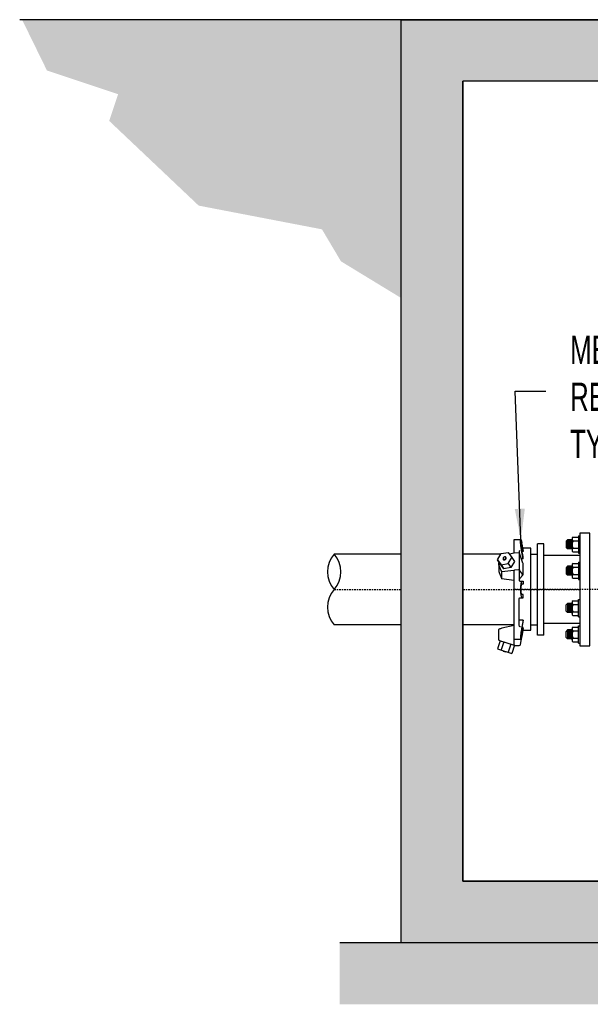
# Model space of a CAD drawing. Header units: inches. Extents: x -116 to 771, y -37 to 412.
# Tile 14 of 25: x 371 to 427, y 190 to 286. Entities that reach past the tile are written whole.
import ezdxf

# ---------------------------------------------------------------- set-up
doc = ezdxf.new("R2010")
doc.units = ezdxf.units.IN
doc.header["$MEASUREMENT"] = 0
doc.linetypes.add('CENTER2', pattern=[1.125, 0.75, -0.125, 0.125, -0.125])
doc.layers.add('DIMENSION', color=7, linetype='Continuous')
doc.layers.add('HATCH', color=8, linetype='Continuous')
doc.styles.add('style1', font='techl___.ttf', dxfattribs={"width": 0.8, "height": 3})
doc.styles.add('TECHNICAL', font='techb___.ttf', dxfattribs={"width": 0.8})
doc.dimstyles.get("Standard").update_dxf_attribs({"dimtxt": 3, "dimasz": 0.25, "dimexe": 0.18, "dimexo": 0.0625, "dimgap": 0.09, "dimtad": 0, "dimtih": 1, "dimtoh": 1, "dimdec": 0, "dimzin": 0, "dimdsep": 46, "dimlunit": 4, "dimtxsty": 'TECHNICAL', "dimcen": 0.09, "dimadec": 0, "dimazin": 0, "dimtfac": 1, "dimtdec": 0, "dimtofl": 0, "dimtmove": 0, "dimatfit": 3, "dimfxl": 1, "dimtolj": 1, "dimtzin": 0, "dimarcsym": 0})

msp = doc.modelspace()

# ---------------------------------------------------------------- hatches: boundary and pattern name
at = {"layer": 'HATCH'}
h = msp.add_hatch(dxfattribs=at)
h.set_pattern_fill('EARTH', color=256, scale=10, angle=45)
h.paths.add_polyline_path([(564.552, 285.661), (597.689, 285.661), (595.955, 279.784), (589.483, 277.358), (586.246, 273.775), (578.04, 271.464), (574.804, 268.113), (572.954, 262.914), (568.678, 259.447), (564.552, 256.103)])
h.paths.add_polyline_path([(408.552, 285.661), (371.581, 285.661), (374.008, 280.706), (380.943, 278.395), (380.076, 275.795), (388.803, 267.533), (400.823, 265.222), (402.673, 262.102), (408.552, 258.52)])
h = msp.add_hatch(dxfattribs=at)
h.set_pattern_fill('AR-CONC', color=256, scale=0.5)
h.set_pattern_definition([(50, (0, 0), (3.586301, -0.31376), [0.375, -4.125]), (355, (0, 0), (-0.693757, 3.76096), [0.3, -3.3]), (100.45144, (0.299, -0.026), (2.892544, 3.4472), [0.3187, -3.50571]), (46.1842, (0, 1), (5.336207, -0.827596), [0.5625, -6.1875]), (96.6356, (0.4447, 0.931), (4.67331, 4.870593), [0.47805, -5.25857]), (351.1842, (0, 1), (4.67331, 4.870593), [0.45, -4.95]), (21, (0.5, 0.75), (2.984535, -2.013094), [0.375, -4.125]), (326, (0.5, 0.75), (1.216577, 3.62575), [0.3, -3.3]), (71.45144, (0.7487, 0.5822), (4.201112, 1.612656), [0.3187, -3.50571]), (37.5, (0, 0), (0.0607993, 1.6644693), [0, -3.26, 0, -3.35, 0, -3.3125]), (7.5, (0, 0), (1.3153477, 1.9720586), [0, -1.91, 0, -3.185, 0, -1.2625]), (327.5, (-1.115, 0), (2.6691122, -0.1127744), [0, -1.25, 0, -3.9, 0, -5.175]), (317.5, (-1.615, 0), (2.915931, 0.500525), [0, -1.625, 0, -2.59, 0, -3.675])])
h.paths.add_polyline_path([(564.552, 285.661), (558.552, 285.661), (558.552, 279.661), (558.552, 201.661), (414.552, 201.661), (414.552, 279.661), (522.552, 279.661), (522.552, 285.661), (408.552, 285.661), (408.552, 195.661), (564.552, 195.661)])
h = msp.add_hatch(dxfattribs=at)
h.set_pattern_fill('GRAVEL', color=256, scale=2.5, angle=30)
h.set_pattern_definition([(258.012788, (0.30885, 3.06506), (-6.070508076, -29.485571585), [0.33634, -33.29772]), (214.96974, (0.23899, 2.73606), (24.730762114, 17.16506351), [0.57717, -57.139812]), (162.510447, (-0.23397, 2.40526), (35.400635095, -11.315698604), [0.40697, -40.2900815]), (297.27369, (-0.76585, 1.37649), (-22.83493649, 44.55127019), [0.525595, -52.033895]), (322.833654, (-0.525, 0.90933), (-25.825317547, 19.730762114), [0.5153875, -51.023433]), (27.27369, (-0.1143, 0.59796), (-44.55127019, -22.83493649), [0.525595, -52.033895]), (67.69424, (0.35287, 0.83881), (-15.645825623, -37.900635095), [0.6950725, -68.812121]), (102.255328, (0.61668, 1.481875), (-12.344555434, 56.381397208), [0.65622, -64.965804]), (151.429566, (0.47739, 2.12314), (-33.570508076, 18.145825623), [0.527375, -52.210183]), (205.23636, (0.01423, 2.37535), (25.065698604, 11.58493649), [0.60208, -29.501906]), (252.397438, (-0.530385, 2.11865), (-12.230762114, -38.815698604), [0.77862, -77.0834375]), (168.814075, (1.39006, 2.59234), (-22.65544457, 4.24038106), [0.2657525, -26.309612]), (201.469234, (1.12936, 2.6439), (30.645825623, 11.91987298), [0.5055925, -50.053779]), (255, (0.6588, 2.4588), (1.25, -2.1650635), [0.353552, -3.181981]), (233.19859, (0.3573, 2.63115), (8.32531755, 10.58012702), [0.190395, -18.849038]), (321.80141, (0.24324, 2.4787), (-5.9150635, 5.24519053), [0.269257, -13.193655]), (60.96376, (0.45484, 2.3122), (3.99519053, 8.08012702), [0.437323, -14.140057]), (191.56505, (0.6671, 2.69455), (5.580127, 0.3349365), [0.316228, -7.589467]), (46.38954, (-1.0125, 1.7537), (17.900635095, 18.99519053), [0.443, -43.857113]), (100.346176, (-0.70694, 2.07445), (5.08974596, -28.815698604), [0.3716525, -36.793519]), (323.19859, (0.4171, 3.12756), (-10.58012702, 8.32531755), [0.380788, -18.658645]), (13.61046, (0.722, 2.89945), (-25.400635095, -6.00480947), [0.443, -43.857113]), (9.443955, (-0.2375, 0.41136), (-13.32531755, -1.91987298), [0.4272, -20.932809]), (324.77514, (0.18391, 0.48146), (-24.575317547, 17.565698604), [0.357945, -35.436608]), (96.80141, (1.68875, 0.975), (-1.91987298, 13.32531755), [0.380788, -18.658645]), (47.354025, (1.64365, 1.35311), (-23.145825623, -24.910254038), [0.4190775, -41.488559]), (99.443955, (0.62787, 0.3625), (1.91987298, -13.32531755), [0.2136, -21.146409]), (131.30993, (1.55885, 0.9), (-7.1650635, 7.41025404), [0.127475, -12.620074]), (195.96376, (1.4747, 0.99575), (7.7451905, 1.5849365), [0.515387, -9.792377]), (216.009006, (0.97918, 0.854), (20.400635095, 14.66506351), [0.477625, -47.284808]), (333.69007, (0.56734, 2.11734), (-4.6650635, 3.080127), [0.360555, -8.653323]), (23.157227, (0.89054, 1.95753), (39.306079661, 16.919872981), [0.629485, -62.318907]), (90.945396, (1.4693, 2.20508), (0.08974596, -20.15544457), [0.25739, -25.481685]), (120, (1.465, 2.4624), (-3.415064, 0.915064), [0.15, -2.35]), (150.256437, (0.89838, 0.89396), (17.41025404, -10.155444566), [0.34731, -34.3838]), (78.012788, (0.59683, 1.06627), (6.070508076, 29.485571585), [0.67268, -32.96138]), (30, (0.7365, 1.7243), (0.915064, 3.415064), [0.65, -1.85]), (355.304846, (1.29945, 2.04928), (30.400635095, -2.655444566), [0.395285, -39.133186]), (284.054604, (1.6934, 2.01692), (2.8349365, -9.91025404), [0.364005, -17.83627]), (237.645975, (1.78181, 1.66381), (-28.63620668, -45.400635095), [0.5926625, -58.673685]), (205.426079, (1.46465, 1.16316), (-29.395825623, -14.08493649), [0.6269975, -62.0726835])])
h.paths.add_polyline_path([(441.692, 193.004), (441.806, 193.149), (441.92, 193.295), (442.034, 193.448), (442.147, 193.615), (442.273, 193.8), (442.424, 194.011), (442.617, 194.253), (442.865, 194.533), (443.184, 194.857), (443.587, 195.231), (444.089, 195.661), (402.552, 195.661), (402.552, 189.661), (439.468, 189.661), (439.957, 189.974), (440.332, 190.297), (440.612, 190.623), (440.814, 190.948), (440.956, 191.265), (441.057, 191.567), (441.134, 191.848), (441.205, 192.102), (441.286, 192.326), (441.376, 192.522), (441.476, 192.697), (441.582, 192.855)])
h.paths.add_polyline_path([(486.079, 194.766), (486.856, 195.025), (487.635, 195.323), (488.413, 195.661), (459.164, 195.661), (460.047, 195.246), (460.907, 194.914), (461.742, 194.653), (462.55, 194.452), (463.328, 194.3), (464.074, 194.186), (464.787, 194.099), (465.464, 194.026), (466.104, 193.96), (466.711, 193.899), (467.289, 193.844), (467.842, 193.796), (468.375, 193.757), (468.893, 193.728), (469.399, 193.709), (469.899, 193.703), (470.395, 193.709), (470.889, 193.727), (471.377, 193.754), (471.86, 193.789), (472.336, 193.83), (472.804, 193.875), (473.263, 193.923), (473.712, 193.971), (474.15, 194.018), (474.582, 194.062), (475.013, 194.101), (475.448, 194.134), (475.893, 194.157), (476.352, 194.171), (476.83, 194.173), (477.334, 194.161), (477.866, 194.134), (478.427, 194.098), (479.015, 194.06), (479.63, 194.024), (480.269, 193.997), (480.931, 193.987), (481.615, 193.998), (482.321, 194.038), (483.045, 194.111), (483.786, 194.22), (484.541, 194.365), (485.306, 194.546)])
h.paths.add_polyline_path([(570.552, 195.661), (514.886, 195.661), (515.202, 195.356), (515.479, 195.087), (515.727, 194.851), (515.952, 194.647), (516.164, 194.472), (516.37, 194.322), (516.579, 194.196), (516.799, 194.091), (517.035, 194.004), (517.287, 193.932), (517.548, 193.87), (517.816, 193.816), (518.085, 193.767), (518.352, 193.717), (518.612, 193.664), (518.861, 193.604), (519.095, 193.533), (519.314, 193.45), (519.519, 193.35), (519.708, 193.232), (519.884, 193.093), (520.045, 192.929), (520.193, 192.74), (520.327, 192.52), (520.452, 192.27), (520.585, 191.987), (520.747, 191.674), (520.958, 191.331), (521.24, 190.957), (521.613, 190.554), (522.098, 190.122), (522.716, 189.661), (570.552, 189.661)])

# ---------------------------------------------------------------- linework, layer by layer
for p, q in [((408.552, 285.661), (371.349, 285.661)), ((420.433, 233.917), (420.31, 234.689)), ((420.31, 234.511), (420.433, 233.807)), ((424.759, 234.937), (424.624, 234.802)), ((424.624, 234.802), (424.624, 234.198)), ((424.759, 234.062), (424.759, 234.937)), ((424.81, 234.13), (424.81, 234.87)), ((424.861, 234.062), (424.861, 234.937)), ((424.912, 234.13), (424.912, 234.87)), ((424.963, 234.062), (424.963, 234.937)), ((425.014, 234.13), (425.014, 234.87)), ((425.065, 234.062), (425.065, 234.937)), ((425.116, 234.13), (425.116, 234.87)), ((425.166, 234.062), (425.166, 234.937)), ((420.433, 233.307), (420.31, 233.938)), ((420.433, 233.108), (420.31, 233.76)), ((420.433, 233.807), (420.335, 233.807)), ((420.433, 233.917), (420.433, 233.807)), ((420.433, 233.108), (420.433, 233.307)), ((424.759, 234.062), (424.624, 234.198)), ((420.433, 233.108), (420.264, 233.108)), ((424.759, 232.367), (424.624, 232.231)), ((424.759, 231.492), (424.759, 232.367)), ((424.861, 231.492), (424.861, 232.367)), ((424.963, 231.492), (424.963, 232.367)), ((425.065, 231.492), (425.065, 232.367)), ((425.166, 231.492), (425.166, 232.367)), ((419.582, 231.98), (419.518, 231.973)), ((420.028, 232.015), (419.582, 231.98)), ((420.365, 231.613), (420.083, 231.99)), ((424.624, 232.231), (424.624, 231.627)), ((424.759, 231.492), (424.624, 231.627)), ((424.81, 231.559), (424.81, 232.299)), ((424.912, 231.559), (424.912, 232.299)), ((425.014, 231.559), (425.014, 232.299)), ((425.116, 231.559), (425.116, 232.299)), ((424.759, 228.731), (424.624, 228.596)), ((424.624, 227.992), (424.624, 228.596)), ((424.759, 228.731), (424.759, 227.856)), ((424.81, 228.663), (424.81, 227.924)), ((424.861, 228.731), (424.861, 227.856)), ((424.912, 228.663), (424.912, 227.924)), ((424.963, 228.731), (424.963, 227.856)), ((425.014, 228.663), (425.014, 227.924)), ((425.065, 228.731), (425.065, 227.856)), ((425.116, 228.663), (425.116, 227.924)), ((425.166, 228.731), (425.166, 227.856)), ((424.759, 227.856), (424.624, 227.992)), ((420.433, 227.115), (420.31, 226.463)), ((420.31, 225.712), (420.433, 226.416)), ((420.433, 226.305), (420.31, 225.534)), ((420.433, 226.416), (420.335, 226.416)), ((420.41, 226.158), (420.427, 226.154)), ((420.427, 226.154), (421.183, 226.154)), ((420.433, 226.305), (420.433, 226.416)), ((424.759, 226.16), (424.624, 226.025)), ((424.624, 225.421), (424.624, 226.025)), ((424.759, 226.16), (424.759, 225.285)), ((424.81, 226.093), (424.81, 225.353)), ((424.861, 226.16), (424.861, 225.285)), ((424.912, 226.093), (424.912, 225.353)), ((424.963, 226.16), (424.963, 225.285)), ((425.014, 226.093), (425.014, 225.353)), ((425.065, 226.16), (425.065, 225.285)), ((425.116, 226.093), (425.116, 225.353)), ((425.166, 226.16), (425.166, 225.285)), ((420.201, 225.233), (419.553, 225.233)), ((424.759, 225.285), (424.624, 225.421))]:
    msp.add_line(p, q)
at = {"color": 3}
for p, q in [((418.296, 232.52), (418.553, 232.127)), ((418.983, 232.632), (419.239, 232.237)), ((418.21, 225.112), (417.953, 224.323)), ((418.21, 225.112), (419.582, 224.666)), ((418.553, 225.001), (418.296, 224.212)), ((419.239, 224.778), (418.983, 223.989)), ((419.582, 224.666), (419.326, 223.877)), ((417.953, 224.323), (419.326, 223.877)), ((418.521, 224.139), (418.497, 224.065)), ((418.758, 224.061), (418.734, 223.988))]:
    msp.add_line(p, q, dxfattribs=at)
at = {"color": 12}
for p, q in [((418.521, 233.008), (418.497, 233.046)), ((418.766, 233.214), (418.742, 233.252)), ((418.734, 223.988), (418.497, 224.065))]:
    msp.add_line(p, q, dxfattribs=at)
at = {"linetype": 'CENTER2', "ltscale": 0.25}
for p, q in [((402.006, 230.111), (408.552, 230.111)), ((414.552, 230.111), (425.956, 230.111)), ((429.518, 230.111), (419.497, 230.111))]:
    msp.add_line(p, q, dxfattribs=at)
for points in [[(408.552, 285.661), (564.552, 285.661), (564.552, 195.661), (408.552, 195.661)], [(414.552, 201.661), (558.552, 201.661), (558.552, 279.661), (414.552, 279.661)]]:
    msp.add_lwpolyline(points, close=True)
for points in [[(408.552, 258.52), (408.552, 285.661)], [(420.31, 233.76), (420.286, 233.9), (420.266, 234.024), (420.249, 234.133), (420.235, 234.229), (420.224, 234.314), (420.215, 234.39), (420.207, 234.457), (420.201, 234.519), (420.195, 234.575), (420.191, 234.627), (420.187, 234.675), (420.184, 234.719), (420.182, 234.759), (420.18, 234.796), (420.179, 234.829), (420.179, 234.86), (420.179, 234.887), (420.18, 234.912), (420.182, 234.933), (420.184, 234.952), (420.187, 234.967), (420.191, 234.978), (420.195, 234.986), (420.201, 234.99), (420.207, 234.99), (420.215, 234.983), (420.224, 234.968), (420.235, 234.943), (420.249, 234.904), (420.266, 234.85), (420.286, 234.779), (420.31, 234.689)], [(420.31, 233.938), (420.297, 234.024), (420.286, 234.101), (420.277, 234.168), (420.269, 234.228), (420.263, 234.28), (420.258, 234.327), (420.253, 234.369), (420.249, 234.406), (420.246, 234.441), (420.243, 234.473), (420.24, 234.503), (420.238, 234.53), (420.236, 234.555), (420.234, 234.577), (420.234, 234.598), (420.233, 234.617), (420.234, 234.634), (420.234, 234.649), (420.236, 234.662), (420.238, 234.674), (420.24, 234.683), (420.243, 234.69), (420.246, 234.695), (420.249, 234.697), (420.253, 234.697), (420.258, 234.693), (420.263, 234.684), (420.269, 234.668), (420.277, 234.644), (420.286, 234.611), (420.297, 234.567), (420.31, 234.511)], [(420.039, 233.673), (419.553, 233.654), (419.108, 233.537)], [(421.183, 226.154), (421.183, 234.121), (420.401, 234.121)], [(419.526, 230.981), (418.349, 231.151), (418.349, 231.825), (418.331, 231.87), (418.315, 231.909), (418.3, 231.944), (418.288, 231.975), (418.276, 232.003), (418.266, 232.027), (418.257, 232.049), (418.249, 232.07), (418.241, 232.09), (418.233, 232.108), (418.226, 232.126), (418.219, 232.143), (418.212, 232.16), (418.205, 232.177), (418.198, 232.193), (418.192, 232.209), (418.185, 232.225), (418.179, 232.241), (418.172, 232.257), (418.166, 232.273), (418.159, 232.289), (418.152, 232.305), (418.146, 232.321), (418.139, 232.337), (418.133, 232.353), (418.126, 232.369), (418.12, 232.385), (418.113, 232.401), (418.106, 232.417), (418.1, 232.433), (418.093, 232.449), (418.087, 232.465), (418.08, 232.481), (418.074, 232.497), (418.068, 232.513), (418.063, 232.529), (418.058, 232.545), (418.055, 232.561), (418.053, 232.577), (418.052, 232.593), (418.053, 232.609), (418.055, 232.625), (418.058, 232.641), (418.063, 232.657), (418.068, 232.673), (418.074, 232.689), (418.08, 232.705), (418.087, 232.721), (418.093, 232.737), (418.1, 232.753), (418.106, 232.768)], [(418.052, 232.593), (418.052, 231.919), (418.053, 231.903), (418.055, 231.887), (418.058, 231.871), (418.063, 231.855), (418.068, 231.839), (418.074, 231.823), (418.08, 231.807), (418.087, 231.791), (418.093, 231.775), (418.1, 231.759), (418.106, 231.743), (418.113, 231.727), (418.12, 231.711), (418.126, 231.695), (418.133, 231.679), (418.139, 231.663), (418.146, 231.647), (418.152, 231.631), (418.159, 231.615), (418.166, 231.599), (418.172, 231.583), (418.179, 231.567), (418.185, 231.551), (418.192, 231.535), (418.198, 231.519), (418.205, 231.503), (418.212, 231.487), (418.219, 231.47), (418.226, 231.453), (418.233, 231.435), (418.241, 231.416), (418.249, 231.396), (418.257, 231.376), (418.266, 231.354), (418.276, 231.329), (418.288, 231.302), (418.3, 231.271), (418.315, 231.236), (418.331, 231.196), (418.349, 231.151)], [(419.518, 231.973), (418.349, 231.825)], [(419.553, 224.681), (419.553, 226.58), (419.553, 231.942)], [(420.31, 230.921), (420.286, 230.878), (420.266, 230.833), (420.249, 230.785), (420.235, 230.735), (420.224, 230.683), (420.215, 230.63), (420.207, 230.576), (420.201, 230.523), (420.195, 230.47), (420.191, 230.418), (420.187, 230.366), (420.184, 230.315), (420.182, 230.264), (420.18, 230.213), (420.179, 230.162), (420.179, 230.111), (420.179, 230.061), (420.18, 230.01), (420.182, 229.959), (420.184, 229.908), (420.187, 229.857), (420.191, 229.805), (420.195, 229.753), (420.201, 229.701), (420.207, 229.648), (420.215, 229.595), (420.224, 229.542), (420.235, 229.491), (420.249, 229.44), (420.266, 229.392), (420.286, 229.345), (420.31, 229.301)], [(420.31, 229.612), (420.295, 229.638), (420.283, 229.666), (420.272, 229.696), (420.264, 229.727), (420.257, 229.759), (420.251, 229.791), (420.247, 229.824), (420.243, 229.857), (420.24, 229.89), (420.237, 229.922), (420.235, 229.954), (420.233, 229.986), (420.232, 230.017), (420.231, 230.049), (420.23, 230.08), (420.23, 230.111), (420.23, 230.143), (420.231, 230.174), (420.232, 230.205), (420.233, 230.237), (420.235, 230.269), (420.237, 230.301), (420.24, 230.333), (420.243, 230.365), (420.247, 230.398), (420.251, 230.431), (420.257, 230.464), (420.264, 230.496), (420.272, 230.527), (420.283, 230.557), (420.295, 230.585), (420.31, 230.611)], [(420.31, 226.285), (420.433, 226.915), (420.433, 227.115), (420.062, 227.115)], [(420.31, 226.463), (420.286, 226.323), (420.266, 226.199), (420.249, 226.09), (420.235, 225.994), (420.224, 225.909), (420.215, 225.833), (420.207, 225.765), (420.201, 225.704), (420.195, 225.648), (420.191, 225.596), (420.187, 225.548), (420.184, 225.504), (420.182, 225.464), (420.18, 225.427), (420.179, 225.394), (420.179, 225.363), (420.179, 225.336), (420.18, 225.311), (420.182, 225.289), (420.184, 225.271), (420.187, 225.256), (420.191, 225.245), (420.195, 225.237), (420.201, 225.233), (420.207, 225.233), (420.215, 225.24), (420.224, 225.255), (420.235, 225.28), (420.249, 225.319), (420.266, 225.373), (420.286, 225.444), (420.31, 225.534)], [(420.31, 226.285), (420.297, 226.198), (420.286, 226.122), (420.277, 226.055), (420.269, 225.995), (420.263, 225.943), (420.258, 225.896), (420.253, 225.854), (420.249, 225.816), (420.246, 225.782), (420.243, 225.749), (420.24, 225.72), (420.238, 225.693), (420.236, 225.668), (420.234, 225.645), (420.234, 225.625), (420.233, 225.606), (420.234, 225.589), (420.234, 225.574), (420.236, 225.561), (420.238, 225.549), (420.24, 225.54), (420.243, 225.533), (420.246, 225.528), (420.249, 225.526), (420.253, 225.526), (420.258, 225.53), (420.263, 225.539), (420.269, 225.555), (420.277, 225.579), (420.286, 225.612), (420.297, 225.656), (420.31, 225.712)]]:
    msp.add_lwpolyline(points)
for points in [[(419.553, 233.654), (419.553, 234.927, -0.414214), (419.616, 234.99), (420.201, 234.99)], [(420.125, 233.9, 0.414214), (420.062, 233.837), (420.062, 230.983, 0.414214), (420.125, 230.921), (420.433, 230.921), (420.433, 230.611), (420.31, 230.611)], [(420.078, 231.148), (420.395, 231.495, 0.187158), (420.427, 231.579), (420.427, 232.628, 0.085844), (420.42, 232.67), (420.07, 233.653)], [(420.187, 226.463, -0.414214), (420.062, 226.588), (420.062, 229.239, -0.414214), (420.125, 229.301), (420.433, 229.301), (420.433, 229.612), (420.31, 229.612)], [(419.553, 226.58), (418.349, 226.33), (418.286, 226.305, -0.000034), (418.286, 226.305), (418.223, 226.28), (418.16, 226.254), (418.097, 226.229), (418.073, 226.22, 0.30629), (418.034, 226.162), (418.034, 225.254, 0.326944), (418.121, 225.135), (419.664, 224.646, 0.076861), (419.701, 224.64), (420.056, 224.64, 0.364033), (420.179, 224.744), (420.427, 226.154)]]:
    msp.add_lwpolyline(points, format="xyb")
at = {"color": 3}
msp.add_lwpolyline([(418.296, 233.603), (418.983, 233.714), (419.326, 233.229), (419.582, 232.834), (419.239, 232.237), (418.553, 232.127), (418.208, 232.611), (417.953, 233.006)], close=True, dxfattribs=at)
at = {"color": 12}
msp.add_lwpolyline([(418.497, 233.046, 0.138502), (418.531, 233.024, 0.10707), (418.583, 233.021, 0.08044), (418.635, 233.037, 0.068248), (418.689, 233.074, 0.068248), (418.73, 233.123, 0.08044), (418.751, 233.173, 0.10707), (418.753, 233.226, 0.138502), (418.734, 233.262, 0.138502), (418.7, 233.283, 0.10707), (418.648, 233.287, 0.08044), (418.596, 233.27, 0.068248), (418.543, 233.234, 0.068248), (418.501, 233.185, 0.08044), (418.48, 233.134, 0.10707), (418.479, 233.082, 0.138502)], format="xyb", close=True, dxfattribs=at)
at = {"color": 3}
msp.add_lwpolyline([(417.953, 233.006), (418.296, 232.52), (418.983, 232.632), (419.326, 233.229)], dxfattribs=at)
at = {"color": 12}
for points in [[(418.507, 233.029, 0.085682), (418.521, 233.008, 0.138502)], [(418.521, 233.008, 0.138502), (418.555, 232.987, 0.10707), (418.607, 232.983, 0.08044), (418.659, 232.999, 0.068248), (418.712, 233.036, 0.068248), (418.754, 233.085, 0.08044), (418.775, 233.136, 0.10707), (418.777, 233.188, 0.095175), (418.766, 233.214, 0.138502)]]:
    msp.add_lwpolyline(points, format="xyb", dxfattribs=at)
for centre, radius, start, end in [((420.031, 233.642), 0.0312, 0, 92.30823), ((420.04, 233.642), 0.0312, 19.62594, 92.30823), ((420.302, 232.628), 0.125, 0, 19.62594), ((420.302, 232.628), 0.125, 0, 19.62594), ((419.522, 231.942), 0.0312, 0, 97.24262), ((419.585, 231.949), 0.0312, 94.52349, 180), ((420, 232.076), 0.0625, 274.52349, 0), ((420.033, 231.953), 0.0625, 36.84847, 94.52349), ((420.125, 232.038), 0.0625, 180, 222.69175), ((420.033, 231.953), 0.0625, 36.84847, 42.69175), ((420.265, 231.538), 0.125, 317.59717, 36.84847), ((419.522, 230.95), 0.0312, 0, 81.76073), ((420.125, 231.106), 0.0625, 137.59717, 180), ((419.701, 224.765), 0.125, 252.4193, 270)]:
    msp.add_arc(centre, radius, start, end)
at = {"layer": 'DIMENSION'}
for p, q in [((425.309, 235.222), (425.831, 235.222)), ((425.831, 235.347), (425.956, 235.347)), ((425.831, 235.347), (425.831, 233.653)), ((421.837, 225.657), (421.837, 234.566)), ((422.47, 234.566), (421.837, 234.566)), ((422.47, 225.657), (422.47, 234.566)), ((425.206, 234.937), (424.759, 234.937)), ((425.206, 235.041), (425.206, 233.959)), ((425.206, 235.041), (425.206, 234.861)), ((425.309, 234.861), (425.831, 234.861)), ((408.552, 233.561), (402.006, 233.561)), ((418.273, 233.561), (414.552, 233.561)), ((419.203, 233.561), (419.091, 233.561)), ((421.183, 233.561), (421.837, 233.561)), ((425.956, 233.424), (422.47, 233.424)), ((425.206, 234.062), (424.759, 234.062)), ((425.309, 234.139), (425.831, 234.139)), ((425.309, 233.778), (425.831, 233.778)), ((425.831, 233.653), (425.956, 233.653)), ((425.206, 232.367), (424.759, 232.367)), ((425.206, 232.47), (425.206, 231.388)), ((425.206, 232.47), (425.206, 232.29)), ((425.309, 232.651), (425.831, 232.651)), ((425.831, 232.776), (425.956, 232.776)), ((425.831, 232.776), (425.831, 231.082)), ((425.206, 231.492), (424.759, 231.492)), ((425.309, 232.29), (425.831, 232.29)), ((425.309, 231.568), (425.831, 231.568)), ((425.309, 231.207), (425.831, 231.207)), ((425.831, 231.082), (425.956, 231.082)), ((425.206, 228.731), (424.759, 228.731)), ((425.206, 227.752), (425.206, 228.835)), ((425.309, 229.015), (425.831, 229.015)), ((425.309, 228.655), (425.831, 228.655)), ((425.831, 229.14), (425.956, 229.14)), ((425.831, 227.447), (425.831, 229.14)), ((425.206, 227.856), (424.759, 227.856)), ((425.206, 227.752), (425.206, 227.933)), ((425.309, 227.933), (425.831, 227.933)), ((425.309, 227.572), (425.831, 227.572)), ((408.552, 226.661), (402.006, 226.661)), ((419.553, 226.661), (414.552, 226.661)), ((421.183, 226.661), (421.837, 226.661)), ((425.956, 226.799), (422.47, 226.799)), ((425.831, 227.447), (425.956, 227.447)), ((425.831, 226.57), (425.956, 226.57)), ((425.831, 224.876), (425.831, 226.57)), ((422.47, 225.657), (421.837, 225.657)), ((425.206, 226.16), (424.759, 226.16)), ((425.206, 225.182), (425.206, 226.264)), ((425.309, 226.445), (425.831, 226.445)), ((425.309, 226.084), (425.831, 226.084)), ((425.206, 225.285), (424.759, 225.285)), ((425.206, 225.182), (425.206, 225.362)), ((425.309, 225.362), (425.831, 225.362)), ((425.309, 225.001), (425.831, 225.001)), ((425.831, 224.876), (425.956, 224.876))]:
    msp.add_line(p, q, dxfattribs=at)
msp.add_lwpolyline([(425.956, 224.611), (426.956, 224.611), (426.956, 235.611), (425.956, 235.611)], close=True, dxfattribs=at)
for centre, radius, start, end in [((425.415, 235.041), 0.209, 120.37368, 239.62632), ((425.887, 234.5), 0.681, 148.02543, 211.97457), ((403.957, 231.836), 2.604, 138.51357, 221.48643), ((400.056, 231.836), 2.604, 318.51357, 41.48643), ((425.415, 233.959), 0.209, 120.37368, 239.62632), ((425.415, 232.47), 0.209, 120.37368, 239.62632), ((425.887, 231.929), 0.681, 148.02543, 211.97457), ((425.415, 231.388), 0.209, 120.37368, 239.62632), ((403.957, 228.386), 2.604, 138.51357, 221.48643), ((425.415, 228.835), 0.209, 120.37368, 239.62632), ((425.887, 228.294), 0.681, 148.02543, 211.97457), ((425.415, 227.752), 0.209, 120.37368, 239.62632), ((425.415, 226.264), 0.209, 120.37368, 239.62632), ((425.887, 225.723), 0.681, 148.02543, 211.97457), ((425.415, 225.182), 0.209, 120.37368, 239.62632)]:
    msp.add_arc(centre, radius, start, end, dxfattribs=at)
at = {"layer": 'HATCH'}
for p, q in [((408.552, 195.661), (408.552, 285.661)), ((522.552, 285.661), (408.552, 285.661)), ((414.552, 201.661), (414.552, 279.661)), ((522.552, 279.661), (414.552, 279.661)), ((558.552, 201.661), (414.552, 201.661)), ((444.089, 195.661), (402.552, 195.661)), ((564.552, 195.661), (408.552, 195.661))]:
    msp.add_line(p, q, dxfattribs=at)

# ---------------------------------------------------------------- texts
at = {"layer": 'DIMENSION', "insert": (425.019, 254.851), "char_height": 2.75, "width": 205.02681, "attachment_point": 1, "style": 'style1'}
msp.add_mtext('MEGALUG\\PRESTRAINER\\PTYP. 2', dxfattribs=at)

# ---------------------------------------------------------------- leaders
at = {"layer": 'DIMENSION', "annotation_type": 0, "has_hookline": 1, "hookline_direction": 0, "text_width": 18.224}
msp.add_leader([(420.228, 234.972), (419.666, 249.44), (422.666, 249.44)], dimstyle='Standard', override={"dimasz": 3}, dxfattribs=at)

doc.saveas('drawing.dxf')
